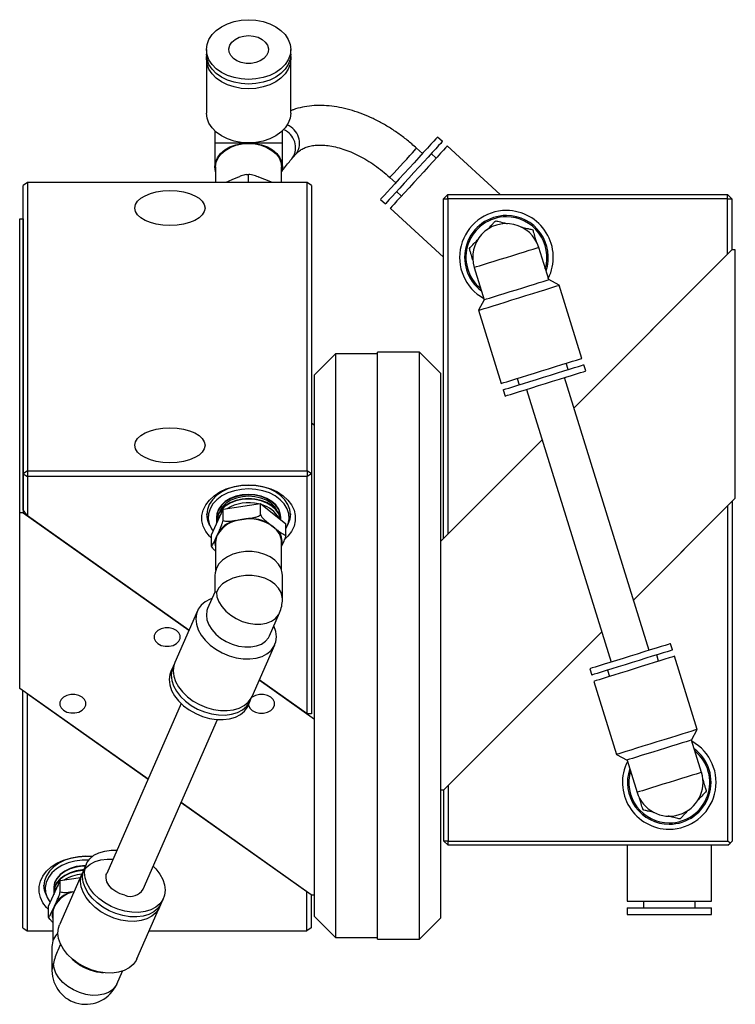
# Model space of a CAD drawing. Header units: inches. Extents: x 1.7 to 30.3, y 1.1 to 21.6.
# Tile 5 of 8: x 14.2 to 18.4, y 9.1 to 14.9. Entities that reach past the tile are written whole.
import ezdxf

# ---------------------------------------------------------------- set-up
doc = ezdxf.new("R2010")
doc.units = ezdxf.units.IN
doc.header["$MEASUREMENT"] = 0

msp = doc.modelspace()

# ---------------------------------------------------------------- linework, layer by layer
at = {"color": 7, "linetype": 'Continuous', "lineweight": 25}
for p, q in [((15.278, 14.7672), (15.278, 14.7393)), ((15.782, 14.7393), (15.782, 14.7672)), ((15.278, 14.7115), (15.278, 14.3886)), ((15.782, 14.3886), (15.782, 14.7115)), ((15.3284, 14.2817), (15.3284, 14.2103)), ((15.7316, 14.2103), (15.7316, 14.2817)), ((15.3284, 14.2103), (15.3284, 14.0677)), ((15.3284, 14.2103), (15.53, 14.2103)), ((15.53, 14.2103), (15.7316, 14.2103)), ((15.7316, 14.0677), (15.7316, 14.2103)), ((16.6864, 14.2191), (16.6574, 14.2456)), ((16.567, 14.1469), (16.532, 14.1789)), ((17.0317, 13.903), (16.7155, 14.1925)), ((15.7927, 14.1215), (15.8164, 14.1478)), ((16.649, 14.1199), (16.62, 14.1465)), ((15.3331, 14.0677), (15.3331, 13.974)), ((15.7268, 13.974), (15.7268, 14.0677)), ((15.4291, 13.9901), (15.3939, 13.9753)), ((15.4642, 14.005), (15.4291, 13.9901)), ((15.5358, 14.0215), (15.5171, 14.0208)), ((15.5266, 14.0206), (15.5266, 13.974)), ((15.6259, 13.9922), (15.5902, 14.0063)), ((15.6616, 13.9781), (15.6259, 13.9922)), ((15.6715, 13.974), (15.6616, 13.9781)), ((16.3725, 14.0047), (16.4075, 13.9727)), ((14.21, 13.974), (14.185, 13.9563)), ((14.185, 12.238), (14.185, 13.9563)), ((14.21, 13.974), (14.21, 12.2557)), ((15.88, 13.974), (14.21, 13.974)), ((15.88, 12.2557), (15.88, 13.974)), ((15.905, 13.9563), (15.88, 13.974)), ((15.905, 13.9563), (15.905, 12.238)), ((16.4126, 13.9199), (16.4417, 13.8934)), ((16.3172, 13.8739), (16.3462, 13.8473)), ((16.6933, 13.878), (16.7183, 13.903)), ((16.6933, 11.852), (16.6933, 13.878)), ((16.6933, 13.878), (16.7183, 13.878)), ((16.7183, 13.878), (16.7183, 13.903)), ((16.7183, 13.903), (18.3883, 13.903)), ((16.7183, 13.878), (16.7183, 11.877)), ((18.3883, 13.878), (16.7183, 13.878)), ((18.3883, 13.878), (18.3883, 13.903)), ((18.3883, 13.903), (18.4133, 13.878)), ((18.3883, 13.547), (18.3883, 13.878)), ((18.3883, 13.878), (18.4133, 13.878)), ((18.4133, 13.878), (18.4133, 13.572)), ((16.3752, 13.8207), (16.6933, 13.5297)), ((14.164, 12.0047), (14.164, 13.7583)), ((14.164, 13.7583), (14.184, 13.7583)), ((14.184, 13.7583), (14.184, 12.0047)), ((14.184, 13.7583), (14.185, 13.7576)), ((17.3206, 13.3951), (17.2608, 13.5878)), ((18.414, 13.5728), (17.4708, 12.6296)), ((18.434, 13.5728), (18.414, 13.5728)), ((18.434, 12.0923), (18.434, 13.5728)), ((17.4708, 12.6296), (18.3883, 13.547)), ((16.8757, 13.4683), (16.9356, 13.2756)), ((17.3836, 13.3619), (17.3206, 13.3951)), ((17.519, 12.9257), (17.3836, 13.3619)), ((16.9356, 13.2756), (16.9024, 13.2125)), ((16.9024, 13.2125), (17.0377, 12.7763)), ((16.049, 12.9525), (15.924, 12.8275)), ((16.299, 12.9525), (16.049, 12.9525)), ((16.049, 12.9525), (16.049, 9.4725)), ((16.549, 12.9625), (16.299, 12.9625)), ((16.299, 9.4625), (16.299, 12.9625)), ((16.674, 12.8375), (16.549, 12.9625)), ((16.549, 9.4625), (16.549, 12.9625)), ((17.4367, 12.8589), (17.425, 12.8965)), ((17.5424, 12.8505), (17.5307, 12.8881)), ((15.924, 9.5975), (15.924, 12.8275)), ((16.674, 12.8375), (16.674, 9.5875)), ((17.1317, 12.8055), (17.1434, 12.7679)), ((17.9193, 11.1845), (17.4145, 12.8108)), ((17.0494, 12.7387), (17.0611, 12.7011)), ((17.1889, 12.7408), (17.6937, 11.1145)), ((15.905, 12.5414), (15.924, 12.5279)), ((17.282, 12.4408), (16.674, 11.8328)), ((16.7183, 11.877), (17.282, 12.4408)), ((14.21, 12.2557), (14.185, 12.238)), ((14.185, 12.238), (14.21, 12.2203)), ((14.185, 12.0216), (14.185, 12.238)), ((14.21, 12.2557), (15.88, 12.2557)), ((14.21, 12.2557), (14.21, 12.2203)), ((15.88, 12.2203), (14.21, 12.2203)), ((14.21, 12.2203), (14.21, 11.9863)), ((15.88, 12.2557), (15.88, 12.2203)), ((15.905, 12.238), (15.88, 12.2557)), ((15.905, 12.238), (15.88, 12.2203)), ((15.88, 10.8054), (15.88, 12.2203)), ((15.905, 12.238), (15.905, 10.8054)), ((15.3781, 12.0262), (15.6005, 12.0594)), ((15.6005, 11.9922), (15.6005, 12.0594)), ((15.6005, 12.0594), (15.7524, 11.9398)), ((17.8262, 11.4845), (18.434, 12.0923)), ((18.39, 12.0483), (17.8262, 11.4845)), ((18.39, 10.0473), (18.39, 12.0483)), ((18.415, 12.0733), (18.415, 10.0473)), ((14.164, 10.9578), (14.164, 12.0047)), ((14.184, 12.0047), (14.164, 12.0047)), ((14.184, 12.0047), (15.1739, 11.3047)), ((14.21, 11.9863), (14.185, 12.0216)), ((15.1739, 11.3047), (14.21, 11.9863)), ((15.3076, 11.8735), (15.3781, 12.0262)), ((15.3781, 11.959), (15.3781, 12.0262)), ((15.2896, 11.9497), (15.2971, 11.9306)), ((15.3385, 11.9542), (15.3385, 11.9511)), ((15.4493, 11.9589), (15.4893, 11.9649)), ((15.4893, 11.9649), (15.5294, 11.9709)), ((15.6491, 11.9432), (15.6765, 11.9217)), ((15.6765, 11.9217), (15.7038, 11.9001)), ((15.7524, 11.8726), (15.7524, 11.9398)), ((15.7628, 11.9306), (15.7704, 11.9497)), ((15.3076, 11.8062), (15.3076, 11.8735)), ((15.3302, 11.8444), (15.3429, 11.8719)), ((15.3429, 11.8719), (15.3556, 11.8994)), ((15.3331, 11.8287), (15.3331, 11.6623)), ((15.7268, 11.6623), (15.7268, 11.8287)), ((15.7298, 11.813), (15.7268, 11.8065)), ((15.3284, 11.6316), (15.3284, 11.5313)), ((15.7316, 11.489), (15.7316, 11.6316)), ((15.3284, 11.5314), (15.2856, 11.4338)), ((15.2245, 11.42), (15.0891, 11.1116)), ((15.6547, 11.2718), (15.7146, 11.408)), ((16.694, 10.3523), (17.6374, 11.2957)), ((17.6374, 11.2957), (16.72, 10.3783)), ((15.5506, 10.9091), (15.686, 11.2175)), ((18.0588, 11.1866), (18.0472, 11.2242)), ((17.9765, 11.1198), (17.9648, 11.1574)), ((18.2059, 10.7128), (18.0705, 11.149)), ((15.0775, 11.085), (15.0658, 11.0584)), ((17.5659, 11.0748), (17.5775, 11.0372)), ((17.6715, 11.0664), (17.6832, 11.0288)), ((15.5939, 11.0077), (15.924, 10.7743)), ((15.88, 10.8054), (15.5939, 11.0077)), ((17.5892, 10.9996), (17.7246, 10.5634)), ((14.93, 10.4161), (14.164, 10.9578)), ((14.1833, 9.5293), (14.1833, 10.9442)), ((14.2083, 10.9265), (14.93, 10.4161)), ((14.2083, 10.9265), (14.2083, 9.5116)), ((15.128, 10.867), (14.6836, 9.8546)), ((15.5272, 10.8559), (15.5389, 10.8825)), ((15.5508, 10.9052), (15.5475, 10.9027)), ((15.905, 10.8054), (15.88, 10.8054)), ((14.8999, 9.7597), (15.3443, 10.7721)), ((18.1727, 10.6497), (18.2059, 10.7128)), ((18.2325, 10.457), (18.1727, 10.6497)), ((17.7246, 10.5634), (17.7877, 10.5302)), ((17.7877, 10.5302), (17.8475, 10.3375)), ((16.674, 10.3523), (16.694, 10.3523)), ((16.695, 10.0473), (16.695, 10.3533)), ((16.72, 10.3783), (16.72, 10.0473)), ((15.904, 9.7274), (15.1269, 10.2769)), ((15.1269, 10.2769), (15.8783, 9.7456)), ((16.72, 10.0223), (16.695, 10.0473)), ((16.72, 10.0473), (16.695, 10.0473)), ((16.72, 10.0473), (18.39, 10.0473)), ((16.72, 10.0223), (16.72, 10.0473)), ((18.4025, 10.0348), (18.39, 10.0473)), ((18.4025, 10.0348), (18.415, 10.0473)), ((18.39, 10.0223), (16.72, 10.0223)), ((17.788, 10.0223), (17.788, 9.6884)), ((18.292, 9.6884), (18.292, 10.0223)), ((18.39, 10.0223), (18.4025, 10.0348)), ((14.561, 9.9084), (14.5493, 9.8818)), ((14.3358, 9.6597), (14.4064, 9.8125)), ((14.5377, 9.8553), (14.4023, 9.5468)), ((14.4064, 9.8125), (14.5268, 9.8304)), ((14.4064, 9.7452), (14.4064, 9.8125)), ((14.4776, 9.7451), (14.4901, 9.747)), ((14.3179, 9.7359), (14.3254, 9.7168)), ((14.3668, 9.7404), (14.3668, 9.7374)), ((15.0108, 9.6793), (15.0224, 9.7059)), ((15.8783, 9.5116), (15.8783, 9.7456)), ((15.9033, 9.728), (15.9033, 9.5293)), ((15.904, 9.7274), (15.924, 9.7274)), ((17.788, 9.6884), (18.292, 9.6884)), ((17.8864, 9.6884), (17.8864, 9.649)), ((18.1935, 9.649), (18.1935, 9.6884)), ((14.3358, 9.5924), (14.3358, 9.6597)), ((14.3584, 9.6306), (14.3711, 9.6581)), ((14.3711, 9.6581), (14.3838, 9.6856)), ((14.8637, 9.3443), (14.9991, 9.6527)), ((17.788, 9.649), (17.788, 9.6097)), ((17.788, 9.649), (18.292, 9.649)), ((18.292, 9.6097), (18.292, 9.649)), ((14.3614, 9.6149), (14.3614, 9.4485)), ((15.924, 9.5975), (16.049, 9.4725)), ((16.549, 9.4625), (16.674, 9.5875)), ((17.788, 9.6097), (18.292, 9.6097)), ((14.1833, 9.5293), (14.2083, 9.5116)), ((15.9033, 9.5293), (15.8783, 9.5116)), ((14.2083, 9.5116), (14.3614, 9.5116)), ((14.9372, 9.5116), (15.8783, 9.5116)), ((16.049, 9.4725), (16.299, 9.4725)), ((16.299, 9.4625), (16.549, 9.4625)), ((14.3567, 9.4178), (14.3567, 9.2753)), ((14.4074, 9.4331), (14.3907, 9.395)), ((14.4776, 9.3436), (14.4938, 9.33)), ((14.6422, 9.2648), (14.6631, 9.2622)), ((14.7428, 9.1943), (14.7765, 9.2711))]:
    msp.add_line(p, q, dxfattribs=at)
at = {"color": 7, "linetype": 'Continuous', "lineweight": 25, "flags": 128}
for points in [[(15.53, 14.9453), (15.5737, 14.9426), (15.6162, 14.9346), (15.656, 14.9215), (15.6919, 14.9037), (15.723, 14.8817), (15.7482, 14.8563), (15.7668, 14.8281), (15.7781, 14.7981), (15.782, 14.7672), (15.7781, 14.7362), (15.7668, 14.7062), (15.7482, 14.6781), (15.723, 14.6527), (15.6919, 14.6307), (15.656, 14.6129), (15.6162, 14.5998), (15.5737, 14.5917), (15.53, 14.589), (15.4862, 14.5917), (15.4438, 14.5998), (15.404, 14.6129), (15.368, 14.6307), (15.337, 14.6527), (15.3118, 14.6781), (15.2932, 14.7062), (15.2818, 14.7362), (15.278, 14.7672), (15.2818, 14.7981), (15.2932, 14.8281), (15.3118, 14.8563), (15.337, 14.8817), (15.368, 14.9037), (15.404, 14.9215), (15.4438, 14.9346), (15.4862, 14.9426), (15.53, 14.9453)], [(15.53, 14.8507), (15.5594, 14.8481), (15.5869, 14.8404), (15.6108, 14.8281), (15.6297, 14.8119), (15.6423, 14.793), (15.6479, 14.7724), (15.646, 14.7515), (15.6369, 14.7316), (15.621, 14.7139), (15.5994, 14.6996), (15.5735, 14.6895), (15.5448, 14.6843), (15.5152, 14.6843), (15.4865, 14.6895), (15.4606, 14.6996), (15.439, 14.7139), (15.4231, 14.7316), (15.414, 14.7515), (15.4121, 14.7724), (15.4177, 14.793), (15.4303, 14.8119), (15.4491, 14.8281), (15.4731, 14.8404), (15.5006, 14.8481), (15.53, 14.8507)], [(15.782, 14.7393), (15.7781, 14.7084), (15.7668, 14.6784), (15.7482, 14.6503), (15.723, 14.6248), (15.6919, 14.6029), (15.656, 14.585), (15.6162, 14.5719), (15.5737, 14.5639), (15.53, 14.5612), (15.4862, 14.5639), (15.4438, 14.5719), (15.404, 14.585), (15.368, 14.6029), (15.337, 14.6248), (15.3118, 14.6503), (15.2932, 14.6784), (15.2818, 14.7084), (15.278, 14.7393)], [(15.7812, 14.7254), (15.782, 14.7115), (15.7781, 14.6806), (15.7668, 14.6506), (15.7482, 14.6224), (15.723, 14.597), (15.6919, 14.575), (15.656, 14.5572), (15.6162, 14.5441), (15.5737, 14.536), (15.53, 14.5333), (15.4862, 14.536), (15.4438, 14.5441), (15.404, 14.5572), (15.368, 14.575), (15.337, 14.597), (15.3118, 14.6224), (15.2932, 14.6506), (15.2818, 14.6806), (15.278, 14.7115), (15.2788, 14.7254)], [(15.782, 14.3886), (15.7781, 14.3576), (15.7668, 14.3276), (15.7482, 14.2995), (15.723, 14.274), (15.6919, 14.2521), (15.656, 14.2343), (15.6162, 14.2211), (15.5737, 14.2131), (15.53, 14.2104), (15.4862, 14.2131), (15.4438, 14.2211), (15.404, 14.2343), (15.368, 14.2521), (15.337, 14.274), (15.3118, 14.2995), (15.2932, 14.3276), (15.2818, 14.3576), (15.278, 14.3886)], [(15.3331, 14.0371), (15.3323, 14.0399), (15.3284, 14.0677), (15.3323, 14.0955), (15.3438, 14.1223), (15.3624, 14.1469), (15.3874, 14.1685), (15.418, 14.1862), (15.4528, 14.1994), (15.4907, 14.2075), (15.53, 14.2103)], [(15.53, 14.2103), (15.5693, 14.2075), (15.6071, 14.1994), (15.642, 14.1862), (15.6725, 14.1685), (15.6976, 14.1469), (15.7162, 14.1223), (15.7277, 14.0955), (15.7316, 14.0677), (15.7277, 14.0399), (15.7268, 14.0371)], [(16.6574, 14.2456), (16.6548, 14.2428), (16.6471, 14.2344), (16.6346, 14.2207), (16.6176, 14.2022), (16.5966, 14.1793), (16.5723, 14.1527), (16.5455, 14.1234), (16.5168, 14.0921), (16.4873, 14.0598), (16.4577, 14.0275), (16.4291, 13.9962), (16.4022, 13.9668), (16.3779, 13.9403), (16.357, 13.9174), (16.3399, 13.8988), (16.3274, 13.8851), (16.3197, 13.8767), (16.3172, 13.8739), (16.3172, 13.8739)], [(16.6864, 14.2191), (16.6838, 14.2162), (16.6762, 14.2079), (16.6636, 14.1942), (16.6466, 14.1756), (16.6257, 14.1527), (16.6014, 14.1261), (16.5745, 14.0968), (16.5459, 14.0655), (16.5163, 14.0332), (16.4868, 14.0009), (16.4581, 13.9696), (16.4313, 13.9403), (16.407, 13.9137), (16.386, 13.8908), (16.369, 13.8722), (16.3565, 13.8585), (16.3488, 13.8502), (16.3462, 13.8473), (16.3462, 13.8473)], [(15.3331, 14.0677), (15.3369, 14.0949), (15.3481, 14.121), (15.3663, 14.1451), (15.3908, 14.1662), (15.4206, 14.1835), (15.4547, 14.1963), (15.4916, 14.2042), (15.53, 14.2069)], [(15.53, 14.2069), (15.5684, 14.2042), (15.6053, 14.1963), (15.6393, 14.1835), (15.6692, 14.1662), (15.6937, 14.1451), (15.7119, 14.121), (15.7231, 14.0949), (15.7268, 14.0677)], [(16.3725, 14.0047), (16.3728, 14.0049), (16.3767, 14.0093), (16.3855, 14.0188), (16.3984, 14.033), (16.4147, 14.0508), (16.4334, 14.0712), (16.4533, 14.0929), (16.4731, 14.1145), (16.4916, 14.1347), (16.5076, 14.1523), (16.5201, 14.166), (16.5284, 14.175), (16.5319, 14.1788), (16.532, 14.1789)], [(16.7155, 14.1925), (16.7129, 14.1897), (16.7052, 14.1813), (16.6927, 14.1676), (16.6757, 14.149), (16.6547, 14.1261), (16.6304, 14.0996), (16.6035, 14.0702), (16.5749, 14.0389), (16.5454, 14.0066), (16.5158, 13.9743), (16.4872, 13.943), (16.4603, 13.9137), (16.436, 13.8871), (16.415, 13.8642), (16.398, 13.8457), (16.3855, 13.832), (16.3778, 13.8236), (16.3752, 13.8207), (16.3752, 13.8207)], [(16.8757, 13.4683), (16.8794, 13.4694), (16.8904, 13.4728), (16.9082, 13.4783), (16.9321, 13.4858), (16.9613, 13.4948), (16.9946, 13.5052), (17.0307, 13.5164), (17.0683, 13.528), (17.1058, 13.5397), (17.1419, 13.5509), (17.1752, 13.5612), (17.2044, 13.5703), (17.2283, 13.5777), (17.2461, 13.5832), (17.2571, 13.5866), (17.2608, 13.5878)], [(17.1281, 13.3353), (17.1656, 13.347), (17.2017, 13.3582), (17.235, 13.3685), (17.2642, 13.3776), (17.2881, 13.385), (17.3059, 13.3905), (17.3169, 13.3939), (17.3206, 13.3951)], [(16.9356, 13.2756), (16.9393, 13.2767), (16.9502, 13.2801), (16.968, 13.2856), (16.9919, 13.2931), (17.0211, 13.3021), (17.0544, 13.3125), (17.0905, 13.3237), (17.1281, 13.3353)], [(17.143, 13.2872), (17.1848, 13.3002), (17.2253, 13.3127), (17.2633, 13.3245), (17.2977, 13.3352), (17.3273, 13.3444), (17.3514, 13.3519), (17.3691, 13.3574), (17.38, 13.3607), (17.3836, 13.3619)], [(16.9024, 13.2125), (16.906, 13.2136), (16.9169, 13.217), (16.9346, 13.2225), (16.9587, 13.23), (16.9883, 13.2392), (17.0227, 13.2498), (17.0607, 13.2616), (17.1012, 13.2742), (17.143, 13.2872)], [(17.2784, 12.851), (17.3202, 12.864), (17.3607, 12.8766), (17.3987, 12.8884), (17.4331, 12.899), (17.4627, 12.9082), (17.4868, 12.9157), (17.5045, 12.9212), (17.5154, 12.9246), (17.519, 12.9257)], [(17.2901, 12.8134), (17.3318, 12.8264), (17.3724, 12.839), (17.4104, 12.8508), (17.4447, 12.8614), (17.4744, 12.8706), (17.4985, 12.8781), (17.5162, 12.8836), (17.527, 12.887), (17.5307, 12.8881)], [(17.0377, 12.7763), (17.0414, 12.7775), (17.0523, 12.7808), (17.07, 12.7863), (17.094, 12.7938), (17.1237, 12.803), (17.1581, 12.8137), (17.1961, 12.8255), (17.2366, 12.8381), (17.2784, 12.851)], [(17.0494, 12.7387), (17.0531, 12.7399), (17.0639, 12.7432), (17.0817, 12.7487), (17.1057, 12.7562), (17.1354, 12.7654), (17.1697, 12.7761), (17.2077, 12.7879), (17.2483, 12.8005), (17.2901, 12.8134)], [(17.3017, 12.7758), (17.3435, 12.7888), (17.384, 12.8014), (17.422, 12.8132), (17.4564, 12.8238), (17.4861, 12.833), (17.5101, 12.8405), (17.5279, 12.846), (17.5387, 12.8494), (17.5424, 12.8505)], [(17.0611, 12.7011), (17.0647, 12.7023), (17.0756, 12.7056), (17.0933, 12.7111), (17.1174, 12.7186), (17.147, 12.7278), (17.1814, 12.7385), (17.2194, 12.7503), (17.2599, 12.7629), (17.3017, 12.7758)], [(15.3076, 11.8531), (15.296, 11.8647), (15.274, 11.8935), (15.259, 11.9243), (15.2514, 11.9565), (15.2514, 11.9892), (15.259, 12.0214), (15.274, 12.0522), (15.296, 12.0809), (15.3243, 12.1067), (15.3583, 12.1288), (15.397, 12.1467), (15.4392, 12.1598), (15.484, 12.1678), (15.53, 12.1705)], [(15.53, 12.1705), (15.4867, 12.1678), (15.4447, 12.1598), (15.4052, 12.1468), (15.3696, 12.1292), (15.3389, 12.1075), (15.3139, 12.0823), (15.2955, 12.0544), (15.2843, 12.0247), (15.2805, 11.9941), (15.2843, 11.9634), (15.2955, 11.9337), (15.297, 11.931)], [(15.53, 12.1705), (15.576, 12.1678), (15.6207, 12.1598), (15.663, 12.1467), (15.7017, 12.1288), (15.7356, 12.1067), (15.764, 12.0809), (15.7859, 12.0522), (15.8009, 12.0214), (15.8085, 11.9892), (15.8085, 11.9565), (15.8009, 11.9243), (15.7859, 11.8935), (15.764, 11.8647), (15.7437, 11.8454)], [(15.763, 11.931), (15.7644, 11.9337), (15.7757, 11.9634), (15.7795, 11.9941), (15.7757, 12.0247), (15.7644, 12.0544), (15.7461, 12.0823), (15.7211, 12.1075), (15.6904, 12.1292), (15.6547, 12.1468), (15.6153, 12.1598), (15.5733, 12.1678), (15.53, 12.1705)], [(15.53, 12.1473), (15.4868, 12.1445), (15.4451, 12.1364), (15.406, 12.1231), (15.371, 12.1051), (15.341, 12.0829), (15.3172, 12.0574), (15.3001, 12.0292), (15.2905, 11.9993), (15.2885, 11.9687), (15.2944, 11.9384), (15.3077, 11.9092), (15.3175, 11.8949)], [(15.7215, 11.9794), (15.7192, 12.0003), (15.7093, 12.0268), (15.6922, 12.0514), (15.6684, 12.073), (15.6389, 12.0908), (15.605, 12.104), (15.568, 12.1121), (15.5294, 12.1148), (15.4909, 12.112), (15.4539, 12.1037), (15.4201, 12.0903), (15.3908, 12.0724), (15.3672, 12.0507), (15.3502, 12.026), (15.3406, 11.9995), (15.3385, 11.9794)], [(15.7208, 11.9647), (15.7212, 11.9699), (15.7192, 11.9973), (15.7093, 12.0238), (15.6922, 12.0484), (15.6684, 12.07), (15.6389, 12.0877), (15.605, 12.101), (15.568, 12.1091), (15.5294, 12.1118), (15.4909, 12.1089), (15.4539, 12.1006), (15.4201, 12.0873), (15.3908, 12.0694), (15.3672, 12.0476), (15.3502, 12.023), (15.3406, 11.9965), (15.3388, 11.9691), (15.3391, 11.9653)], [(15.7208, 11.9647), (15.7213, 11.9699), (15.7192, 11.9973), (15.7093, 12.0238), (15.6922, 12.0484), (15.6684, 12.07), (15.6389, 12.0877), (15.605, 12.101), (15.568, 12.1091), (15.5294, 12.1118), (15.4909, 12.1089), (15.4539, 12.1006), (15.4201, 12.0873), (15.3908, 12.0694), (15.3672, 12.0476), (15.3502, 12.023), (15.3406, 11.9965), (15.3388, 11.9691), (15.3391, 11.9653)], [(15.7024, 12.0131), (15.7012, 12.0157), (15.6859, 12.04), (15.6638, 12.0616), (15.6358, 12.0794), (15.6032, 12.0927), (15.5674, 12.1009), (15.53, 12.1037), (15.4926, 12.1009), (15.4568, 12.0927), (15.4242, 12.0794), (15.3962, 12.0616), (15.3741, 12.04), (15.3587, 12.0157), (15.3576, 12.0131)], [(15.7524, 11.9095), (15.7656, 11.9384), (15.7714, 11.9687), (15.7695, 11.9993), (15.7598, 12.0292), (15.7428, 12.0574), (15.7189, 12.0829), (15.689, 12.1051), (15.6539, 12.1231), (15.6149, 12.1364), (15.5731, 12.1445), (15.53, 12.1473)], [(15.7208, 11.9653), (15.7192, 11.9751), (15.7094, 12.0016), (15.6922, 12.0261), (15.6684, 12.0477), (15.6389, 12.0655), (15.605, 12.0788), (15.568, 12.0869), (15.5294, 12.0896), (15.4909, 12.0867), (15.4539, 12.0784), (15.4201, 12.0651), (15.3908, 12.0471), (15.3672, 12.0254), (15.3502, 12.0008), (15.3406, 11.9742), (15.3385, 11.9542)], [(15.7205, 11.965), (15.7192, 11.972), (15.7093, 11.9985), (15.6922, 12.0231), (15.6684, 12.0447), (15.6389, 12.0625), (15.605, 12.0757), (15.568, 12.0838), (15.5294, 12.0865), (15.4909, 12.0837), (15.4539, 12.0754), (15.4201, 12.062), (15.3908, 12.0441), (15.3672, 12.0224), (15.3502, 11.9978), (15.3406, 11.9712), (15.3388, 11.9439), (15.3391, 11.9401)], [(15.7205, 11.965), (15.7192, 11.972), (15.7094, 11.9985), (15.6922, 12.0231), (15.6684, 12.0447), (15.6389, 12.0625), (15.605, 12.0757), (15.568, 12.0838), (15.5294, 12.0865), (15.4909, 12.0837), (15.4539, 12.0754), (15.4201, 12.062), (15.3908, 12.0441), (15.3672, 12.0224), (15.3502, 11.9978), (15.3406, 11.9712), (15.3388, 11.9439), (15.339, 11.9414)], [(15.2891, 11.9509), (15.2838, 11.9676), (15.28, 11.9983)], [(15.78, 11.9983), (15.7762, 11.9676), (15.7708, 11.9509)], [(15.7316, 11.6316), (15.7307, 11.6446), (15.7233, 11.6721), (15.7084, 11.698), (15.6866, 11.7213), (15.6589, 11.7412), (15.6261, 11.7569), (15.5897, 11.7677), (15.551, 11.7733), (15.5115, 11.7735), (15.4727, 11.7682), (15.4361, 11.7577), (15.4031, 11.7423), (15.375, 11.7227), (15.3528, 11.6996), (15.3375, 11.6738), (15.3295, 11.6465), (15.3284, 11.6316)], [(15.7316, 11.489), (15.7307, 11.5021), (15.7233, 11.5295), (15.7084, 11.5554), (15.6866, 11.5788), (15.6589, 11.5986), (15.6261, 11.6143), (15.5897, 11.6252), (15.551, 11.6308), (15.5115, 11.631), (15.4727, 11.6257), (15.4361, 11.6152), (15.4031, 11.5998), (15.375, 11.5802), (15.3528, 11.557), (15.3375, 11.5313)], [(15.3375, 11.5313), (15.3412, 11.5027), (15.3521, 11.4735), (15.3699, 11.445), (15.3939, 11.4181), (15.423, 11.394), (15.4563, 11.3735), (15.4924, 11.3575), (15.53, 11.3465), (15.5675, 11.341), (15.6037, 11.3412), (15.6369, 11.3471), (15.6661, 11.3584), (15.6901, 11.3747), (15.7078, 11.3955), (15.7146, 11.408)], [(15.3117, 11.4933), (15.3006, 11.4892), (15.2709, 11.4737), (15.2468, 11.4536), (15.2291, 11.4293), (15.2182, 11.4017), (15.2146, 11.3716), (15.2182, 11.3398), (15.2291, 11.3074), (15.2468, 11.2754), (15.2709, 11.2447), (15.3006, 11.2162), (15.3349, 11.1909), (15.3729, 11.1694), (15.4134, 11.1525), (15.4552, 11.1406)], [(15.2856, 11.4338), (15.2814, 11.422), (15.2777, 11.395), (15.2814, 11.3664), (15.2923, 11.3373), (15.3101, 11.3087), (15.334, 11.2819), (15.3632, 11.2577), (15.3965, 11.2373), (15.4326, 11.2212), (15.4702, 11.2103)], [(14.988, 11.3032), (14.9735, 11.2891), (14.9659, 11.2725), (14.9659, 11.2551), (14.9735, 11.2385), (14.988, 11.2244), (15.0079, 11.2142), (15.0313, 11.2088), (15.056, 11.2088), (15.0794, 11.2142), (15.0993, 11.2244), (15.1138, 11.2385), (15.1214, 11.2551), (15.1214, 11.2725), (15.1138, 11.2891), (15.0993, 11.3032), (15.0794, 11.3134), (15.056, 11.3188), (15.0313, 11.3188), (15.0079, 11.3134), (14.988, 11.3032)], [(15.4552, 11.1406), (15.497, 11.1341), (15.5375, 11.1333), (15.5756, 11.138), (15.6099, 11.1483), (15.6396, 11.1638), (15.6636, 11.1839), (15.6814, 11.2082), (15.6922, 11.2358), (15.6959, 11.2659), (15.6922, 11.2977), (15.6814, 11.3301), (15.6808, 11.3312)], [(15.4702, 11.2103), (15.5077, 11.2047), (15.5438, 11.2049), (15.5771, 11.2108), (15.6063, 11.2221), (15.6302, 11.2385), (15.648, 11.2592), (15.6547, 11.2718)], [(18.0472, 11.2242), (18.0435, 11.223), (18.0326, 11.2197), (18.0149, 11.2142), (17.9909, 11.2067), (17.9612, 11.1975), (17.9268, 11.1868), (17.8888, 11.175), (17.8483, 11.1624), (17.8065, 11.1495)], [(18.0588, 11.1866), (18.0552, 11.1854), (18.0443, 11.1821), (18.0266, 11.1766), (18.0025, 11.1691), (17.9729, 11.1599), (17.9385, 11.1492), (17.9005, 11.1374), (17.86, 11.1248), (17.8182, 11.1119)], [(15.0841, 11.0979), (15.0821, 11.0943), (15.0712, 11.0667), (15.0675, 11.0366), (15.0712, 11.0048), (15.0821, 10.9724), (15.0998, 10.9404), (15.1238, 10.9097), (15.1535, 10.8812), (15.1879, 10.8559), (15.2259, 10.8344), (15.2664, 10.8175), (15.3082, 10.8056)], [(15.0891, 11.1116), (15.0829, 11.0933), (15.0792, 11.0632), (15.0829, 11.0314), (15.0937, 10.999), (15.1115, 10.967), (15.1355, 10.9363), (15.1652, 10.9078), (15.1995, 10.8824), (15.2376, 10.861), (15.2781, 10.844), (15.3199, 10.8322)], [(17.8065, 11.1495), (17.7647, 11.1365), (17.7242, 11.1239), (17.6862, 11.1121), (17.6518, 11.1015), (17.6222, 11.0923), (17.5981, 11.0848), (17.5804, 11.0793), (17.5695, 11.0759), (17.5659, 11.0748)], [(17.8182, 11.1119), (17.7764, 11.0989), (17.7359, 11.0863), (17.6979, 11.0745), (17.6635, 11.0639), (17.6338, 11.0546), (17.6098, 11.0472), (17.5921, 11.0417), (17.5812, 11.0383), (17.5775, 11.0372)], [(18.0705, 11.149), (18.0668, 11.1478), (18.056, 11.1445), (18.0383, 11.139), (18.0142, 11.1315), (17.9845, 11.1223), (17.9502, 11.1116), (17.9122, 11.0998), (17.8716, 11.0872), (17.8299, 11.0743)], [(15.0658, 11.0584), (15.0595, 11.0401), (15.0559, 11.01), (15.0595, 10.9782), (15.0704, 10.9459), (15.0881, 10.9138), (15.1122, 10.8831), (15.1418, 10.8546), (15.1762, 10.8293), (15.2142, 10.8078), (15.2547, 10.7909), (15.2965, 10.779)], [(17.8299, 11.0743), (17.7881, 11.0613), (17.7476, 11.0487), (17.7095, 11.0369), (17.6752, 11.0263), (17.6455, 11.017), (17.6215, 11.0096), (17.6037, 11.0041), (17.5929, 11.0007), (17.5892, 10.9996)], [(14.4258, 10.9057), (14.4113, 10.8916), (14.4037, 10.875), (14.4037, 10.8576), (14.4113, 10.841), (14.4258, 10.8269), (14.4457, 10.8167), (14.4692, 10.8113), (14.4938, 10.8113), (14.5172, 10.8167), (14.5372, 10.8269), (14.5517, 10.841), (14.5593, 10.8576), (14.5593, 10.875), (14.5517, 10.8916), (14.5372, 10.9057), (14.5172, 10.9159), (14.4938, 10.9213), (14.4692, 10.9213), (14.4457, 10.9159), (14.4258, 10.9057)], [(15.3082, 10.8056), (15.35, 10.7991), (15.3905, 10.7983), (15.4285, 10.803), (15.4629, 10.8133), (15.4925, 10.8288), (15.5166, 10.8489), (15.5343, 10.8732), (15.5439, 10.8961)], [(15.3199, 10.8322), (15.3616, 10.8257), (15.4022, 10.8249), (15.4402, 10.8296), (15.4745, 10.8399), (15.5042, 10.8554), (15.5283, 10.8755), (15.546, 10.8998), (15.5506, 10.9091)], [(15.5284, 10.8586), (15.5287, 10.8571), (15.5363, 10.8405), (15.5508, 10.8264), (15.5708, 10.8162), (15.5942, 10.8108), (15.6188, 10.8108), (15.6423, 10.8162), (15.6622, 10.8264), (15.6767, 10.8405), (15.6843, 10.8571), (15.6843, 10.8745), (15.6767, 10.8911), (15.6622, 10.9052), (15.6423, 10.9154), (15.6188, 10.9208), (15.5942, 10.9208), (15.5708, 10.9154), (15.5508, 10.9052), (15.5508, 10.9052)], [(15.2965, 10.779), (15.3383, 10.7725), (15.3788, 10.7717), (15.4168, 10.7765), (15.4512, 10.7867), (15.4809, 10.8022), (15.5049, 10.8223), (15.5226, 10.8466), (15.5272, 10.8559)], [(18.2059, 10.7128), (18.2022, 10.7117), (18.1914, 10.7083), (18.1736, 10.7028), (18.1496, 10.6953), (18.1199, 10.6861), (18.0856, 10.6754), (18.0475, 10.6636), (18.007, 10.6511), (17.9652, 10.6381)], [(17.9652, 10.6381), (17.9234, 10.6251), (17.8829, 10.6126), (17.8449, 10.6008), (17.8106, 10.5901), (17.7809, 10.5809), (17.7568, 10.5734), (17.7391, 10.5679), (17.7282, 10.5645), (17.7246, 10.5634)], [(18.1727, 10.6497), (18.169, 10.6486), (18.158, 10.6452), (18.1402, 10.6397), (18.1163, 10.6322), (18.0871, 10.6232), (18.0538, 10.6128), (18.0177, 10.6016), (17.9802, 10.59)], [(17.9802, 10.59), (17.9426, 10.5783), (17.9065, 10.5671), (17.8732, 10.5568), (17.844, 10.5477), (17.8201, 10.5403), (17.8023, 10.5348), (17.7914, 10.5314), (17.7877, 10.5302)], [(18.2325, 10.457), (18.2288, 10.4559), (18.2178, 10.4525), (18.2001, 10.447), (18.1761, 10.4395), (18.1469, 10.4305), (18.1137, 10.4201), (18.0775, 10.4089), (18.04, 10.3973), (18.0024, 10.3856), (17.9663, 10.3744), (17.933, 10.3641), (17.9039, 10.355), (17.8799, 10.3476), (17.8621, 10.3421), (17.8512, 10.3387), (17.8475, 10.3375)], [(14.7917, 9.629), (14.7499, 9.6409), (14.7094, 9.6578), (14.6714, 9.6793), (14.637, 9.7046), (14.6074, 9.7331), (14.5833, 9.7638), (14.5656, 9.7959), (14.5547, 9.8282), (14.5511, 9.86), (14.5547, 9.8901), (14.5656, 9.9177), (14.5833, 9.942), (14.6074, 9.9621), (14.637, 9.9776), (14.6714, 9.9879), (14.7094, 9.9926), (14.744, 9.9923)], [(14.3358, 9.6394), (14.3243, 9.651), (14.3023, 9.6797), (14.2873, 9.7106), (14.2797, 9.7427), (14.2797, 9.7754), (14.2873, 9.8076), (14.3023, 9.8385), (14.3243, 9.8672), (14.3526, 9.8929), (14.3866, 9.915), (14.4252, 9.9329), (14.4675, 9.946), (14.5123, 9.954), (14.5583, 9.9567), (14.5972, 9.9548)], [(14.597, 9.9546), (14.5583, 9.9567), (14.5149, 9.954), (14.4729, 9.9461), (14.4335, 9.9331), (14.3979, 9.9154), (14.3671, 9.8937), (14.3422, 9.8685), (14.3238, 9.8406), (14.3125, 9.8109), (14.3088, 9.7803), (14.3125, 9.7496), (14.3238, 9.7199), (14.3252, 9.7172)], [(14.5757, 9.9331), (14.5366, 9.9328), (14.494, 9.9273), (14.4534, 9.9166), (14.4162, 9.9009), (14.3836, 9.8807), (14.3565, 9.8568), (14.336, 9.8298), (14.3226, 9.8006), (14.3168, 9.7703), (14.3187, 9.7397), (14.3284, 9.7098), (14.3454, 9.6816), (14.3458, 9.6812)], [(14.7684, 9.5758), (14.7266, 9.5877), (14.6861, 9.6046), (14.6481, 9.6261), (14.6137, 9.6514), (14.584, 9.6799), (14.56, 9.7106), (14.5423, 9.7427), (14.5314, 9.7751), (14.5277, 9.8068), (14.5314, 9.8369), (14.5423, 9.8646), (14.56, 9.8888), (14.584, 9.909), (14.6137, 9.9244), (14.6481, 9.9347), (14.6861, 9.9395), (14.7193, 9.9392)], [(14.5578, 9.901), (14.5383, 9.9003), (14.5004, 9.8947), (14.4648, 9.8838), (14.4331, 9.8681), (14.4065, 9.8482), (14.3861, 9.8249), (14.3727, 9.7992), (14.367, 9.7721), (14.3668, 9.7657)], [(14.5492, 9.8756), (14.5383, 9.875), (14.5004, 9.8695), (14.4648, 9.8586), (14.4331, 9.8428), (14.4065, 9.8229), (14.3861, 9.7996), (14.3727, 9.7739), (14.367, 9.7468), (14.3668, 9.7404)], [(14.5564, 9.898), (14.5383, 9.8973), (14.5004, 9.8917), (14.4648, 9.8808), (14.4331, 9.8651), (14.4065, 9.8452), (14.3861, 9.8219), (14.3727, 9.7961), (14.367, 9.769), (14.3674, 9.7516)], [(14.5564, 9.898), (14.5383, 9.8973), (14.5004, 9.8917), (14.4648, 9.8808), (14.4331, 9.8651), (14.4065, 9.8452), (14.3861, 9.8219), (14.3727, 9.7961), (14.367, 9.769), (14.3674, 9.7515)], [(14.5457, 9.8725), (14.5383, 9.872), (14.5004, 9.8664), (14.4648, 9.8555), (14.4331, 9.8398), (14.4065, 9.8199), (14.3861, 9.7966), (14.3727, 9.7709), (14.367, 9.7438), (14.3674, 9.7263)], [(14.5471, 9.8725), (14.5383, 9.872), (14.5004, 9.8664), (14.4648, 9.8555), (14.4331, 9.8398), (14.4065, 9.8199), (14.3861, 9.7966), (14.3727, 9.7709), (14.367, 9.7438), (14.3673, 9.7277)], [(14.7801, 9.6024), (14.7383, 9.6143), (14.6977, 9.6312), (14.6597, 9.6527), (14.6254, 9.678), (14.5957, 9.7065), (14.5717, 9.7372), (14.5539, 9.7693), (14.5431, 9.8016), (14.5394, 9.8334), (14.5431, 9.8635), (14.5493, 9.8818)], [(14.9603, 9.8973), (14.9761, 9.8812), (15.0001, 9.8505), (15.0179, 9.8185), (15.0287, 9.7861), (15.0324, 9.7543), (15.0287, 9.7242), (15.0179, 9.6966), (15.0001, 9.6723), (14.9761, 9.6522), (14.9464, 9.6367), (14.912, 9.6265), (14.874, 9.6217), (14.8335, 9.6225), (14.7917, 9.629)], [(14.7917, 9.7236), (14.7637, 9.7324), (14.7374, 9.7459), (14.7145, 9.7632), (14.6965, 9.7833), (14.6844, 9.8049), (14.6791, 9.8266), (14.6809, 9.8471), (14.6836, 9.8546)], [(14.3174, 9.7372), (14.3121, 9.7538), (14.3083, 9.7845)], [(15.0041, 9.6664), (14.9945, 9.6434), (14.9768, 9.6192), (14.9527, 9.599), (14.9231, 9.5835), (14.8887, 9.5733), (14.8507, 9.5685), (14.8102, 9.5694), (14.7684, 9.5758)], [(15.0108, 9.6793), (15.0062, 9.67), (14.9885, 9.6457), (14.9644, 9.6256), (14.9347, 9.6101), (14.9004, 9.5999), (14.8624, 9.5951), (14.8218, 9.5959), (14.7801, 9.6024)], [(14.633, 9.2674), (14.5912, 9.2793), (14.5507, 9.2962), (14.5127, 9.3177), (14.4783, 9.343), (14.4487, 9.3715), (14.4246, 9.4022), (14.4069, 9.4343), (14.396, 9.4666), (14.3924, 9.4984), (14.396, 9.5285), (14.4023, 9.5468)], [(14.8637, 9.3443), (14.8591, 9.335), (14.8414, 9.3107), (14.8173, 9.2906), (14.7877, 9.2751), (14.7533, 9.2649), (14.7153, 9.2601), (14.6748, 9.2609), (14.633, 9.2674)], [(14.3657, 9.3175), (14.3578, 9.2902), (14.3567, 9.2753)], [(14.7428, 9.1943), (14.7361, 9.1817), (14.7183, 9.161), (14.6944, 9.1446), (14.6652, 9.1333), (14.6319, 9.1274), (14.5958, 9.1272), (14.5583, 9.1327), (14.5207, 9.1437), (14.4846, 9.1598), (14.4513, 9.1802), (14.4221, 9.2044), (14.3982, 9.2312), (14.3804, 9.2598), (14.3694, 9.2889), (14.3657, 9.3175)]]:
    msp.add_lwpolyline(points, dxfattribs=at)
at = {"color": 7, "linetype": 'Continuous', "lineweight": 25}
for centre, radius, start, end in [((15.6951, 14.1828), 0.1153, 327.87155, 67.47637), ((15.7184, 14.2092), 0.1156, 327.9232, 68.5878), ((17.0683, 13.528), 0.2795, 90, 241.08993), ((17.0683, 13.528), 0.2795, 333.39686, 90), ((17.0683, 13.528), 0.2495, 90, 233.35067), ((17.0683, 13.528), 0.2417, 90, 230.73052), ((17.0683, 13.528), 0.2495, 341.13612, 90), ((17.0683, 13.528), 0.2417, 343.75626, 90), ((17.0683, 13.528), 0.2016, 17.24339, 197.24339), ((15.53, 11.8147), 0.25, 76.33253, 121.28933), ((15.5676, 11.8936), 0.1639, 28.57958, 74.96558), ((15.4469, 11.9262), 0.1087, 139.04655, 172.70788), ((15.505, 11.7784), 0.1871, 94.78839, 150.0231), ((15.5017, 11.7728), 0.1933, 105.71448, 139.09696), ((15.5312, 11.7192), 0.2492, 54.3341, 99.65937), ((15.5323, 11.7104), 0.2604, 63.34714, 90.64626), ((15.6071, 11.824), 0.1198, 2.25366, 54.63037), ((15.4353, 11.8284), 0.1022, 154.80054, 179.82997), ((15.6213, 11.8281), 0.1096, 352.08399, 41.14403), ((15.4305, 11.8287), 0.1016, 171.09183, 196.53186), ((15.53, 11.489), 0.2016, 336.30111, 0), ((18.04, 10.3973), 0.2795, 270, 61.08993), ((18.04, 10.3973), 0.2495, 270, 53.35067), ((18.04, 10.3973), 0.2417, 270, 50.73052), ((18.04, 10.3973), 0.2795, 153.39686, 270), ((18.04, 10.3973), 0.2495, 161.13612, 270), ((18.04, 10.3973), 0.2417, 163.75626, 270), ((18.04, 10.3973), 0.2016, 197.24339, 17.24339), ((14.5508, 9.6209), 0.2292, 93.79838, 122.29489), ((14.4778, 9.7113), 0.1114, 139.47472, 172.27955), ((14.8241, 9.8067), 0.0892, 248.69673, 328.16804), ((14.5229, 9.5761), 0.1725, 101.18745, 151.60819), ((14.5299, 9.559), 0.1933, 105.71444, 139.09687), ((14.4588, 9.6149), 0.1016, 171.09069, 196.53301), ((14.4636, 9.6146), 0.1022, 154.80036, 179.83006), ((14.4732, 9.4148), 0.1166, 133.91158, 178.52389), ((14.6796, 9.5517), 0.2893, 230.03518, 262.56714), ((14.5583, 9.2753), 0.2016, 180, 336.30111)]:
    msp.add_arc(centre, radius, start, end, dxfattribs=at)
for centre in [(15.0607, 13.8219), (15.0607, 12.4077)]:
    msp.add_ellipse(centre, major_axis=(0.2093, 0), ratio=0.5, dxfattribs=at)
for centre, major_axis, ratio, start_param, end_param in [((15.53, 11.489), (0.2016, -0.0423), 0.030443, 2.847026, 3.135206), ((14.5583, 9.2753), (0.0585, 0.2789), 0.691551, 1.276229, 1.564409)]:
    msp.add_ellipse(centre, major_axis=major_axis, ratio=ratio, start_param=start_param, end_param=end_param, dxfattribs=at)
for points, knots in [([(16.532, 14.1789), (16.5226, 14.1874), (16.4957, 14.2115), (16.4492, 14.2487), (16.392, 14.2889), (16.3328, 14.325), (16.2723, 14.3565), (16.2109, 14.3831), (16.1489, 14.4045), (16.0869, 14.4205), (16.0254, 14.4307), (15.9651, 14.4348), (15.9064, 14.4328), (15.8506, 14.4241), (15.8089, 14.4137), (15.7872, 14.4042), (15.782, 14.4019)], [0, 0, 0, 0, 0.041544, 0.118836, 0.196229, 0.273762, 0.351494, 0.429471, 0.507721, 0.586235, 0.66494, 0.743597, 0.821877, 0.899356, 0.975605, 1, 1, 1, 1]), ([(15.8164, 14.1478), (15.8188, 14.1504), (15.827, 14.159), (15.8429, 14.171), (15.8665, 14.1829), (15.8942, 14.1917), (15.9266, 14.1971), (15.9638, 14.1983), (16.0042, 14.195), (16.0473, 14.1871), (16.0925, 14.1745), (16.1393, 14.1571), (16.187, 14.135), (16.2349, 14.1085), (16.2823, 14.0778), (16.3287, 14.0433), (16.3579, 14.0176), (16.3725, 14.0047)], [0, 0, 0, 0, 0.033731, 0.11215, 0.183279, 0.250242, 0.321457, 0.390108, 0.457594, 0.524725, 0.591851, 0.65916, 0.726746, 0.794623, 0.862755, 0.931082, 1, 1, 1, 1]), ([(15.7268, 14.0389), (15.7304, 14.0438), (15.7426, 14.0607), (15.7618, 14.0852), (15.7801, 14.1074), (15.7897, 14.1182), (15.7927, 14.1215)], [0, 0, 0, 0, 0.143272, 0.496538, 0.842993, 1, 1, 1, 1]), ([(15.5266, 14.0206), (15.5229, 14.021), (15.5106, 14.0224), (15.4883, 14.0148), (15.4712, 14.0078), (15.4642, 14.005)], [0, 0, 0, 0, 0.204335, 0.6733, 1, 1, 1, 1]), ([(15.5902, 14.0063), (15.589, 14.0067), (15.5776, 14.0112), (15.5599, 14.0176), (15.539, 14.0224), (15.5302, 14.0211), (15.5266, 14.0206)], [0, 0, 0, 0, 0.052875, 0.517956, 0.809655, 1, 1, 1, 1]), ([(16.9539, 13.6934), (16.9548, 13.6944), (16.9638, 13.7038), (16.9778, 13.7185), (16.9943, 13.7358), (17.0013, 13.7432), (17.0041, 13.7461)], [0, 0, 0, 0, 0.052873, 0.517958, 0.809656, 1, 1, 1, 1]), ([(17.0041, 13.7461), (17.0083, 13.7451), (17.0223, 13.7417), (17.0475, 13.7356), (17.0668, 13.7309), (17.0748, 13.729)], [0, 0, 0, 0, 0.2043355, 0.6733032, 1, 1, 1, 1]), ([(17.1543, 13.7097), (17.1556, 13.7094), (17.1683, 13.7064), (17.188, 13.7016), (17.2112, 13.696), (17.2211, 13.6936), (17.225, 13.6926)], [0, 0, 0, 0, 0.052873, 0.5179573, 0.8096552, 1, 1, 1, 1]), ([(17.225, 13.6926), (17.2262, 13.6885), (17.2303, 13.6747), (17.2376, 13.6498), (17.2432, 13.6307), (17.2455, 13.6228)], [0, 0, 0, 0, 0.2043554, 0.6733626, 1, 1, 1, 1]), ([(16.8473, 13.5815), (16.8503, 13.5846), (16.8602, 13.595), (16.8781, 13.6138), (16.8919, 13.6282), (16.8975, 13.6341)], [0, 0, 0, 0, 0.204335, 0.673301, 1, 1, 1, 1]), ([(16.8679, 13.5117), (16.8675, 13.513), (16.8638, 13.5255), (16.8581, 13.545), (16.8513, 13.5678), (16.8485, 13.5776), (16.8473, 13.5815)], [0, 0, 0, 0, 0.052977, 0.518036, 0.80972, 1, 1, 1, 1]), ([(15.5294, 11.9709), (15.5307, 11.971), (15.5434, 11.973), (15.5633, 11.9765), (15.5866, 11.9834), (15.5966, 11.9897), (15.6005, 11.9922)], [0, 0, 0, 0, 0.052875, 0.517959, 0.809657, 1, 1, 1, 1]), ([(15.6005, 11.9922), (15.6035, 11.9879), (15.613, 11.9738), (15.6304, 11.9583), (15.6437, 11.9476), (15.6491, 11.9432)], [0, 0, 0, 0, 0.204336, 0.673302, 1, 1, 1, 1]), ([(15.3556, 11.8994), (15.356, 11.9003), (15.36, 11.9091), (15.3663, 11.9233), (15.3737, 11.9428), (15.3769, 11.9544), (15.3781, 11.959)], [0, 0, 0, 0, 0.052978, 0.518038, 0.80972, 1, 1, 1, 1]), ([(15.3781, 11.959), (15.3824, 11.9577), (15.3964, 11.9532), (15.4218, 11.9551), (15.4413, 11.9578), (15.4493, 11.9589)], [0, 0, 0, 0, 0.204334, 0.673302, 1, 1, 1, 1]), ([(15.7038, 11.9001), (15.7047, 11.8994), (15.7134, 11.8926), (15.727, 11.8825), (15.7429, 11.8734), (15.7497, 11.8728), (15.7524, 11.8726)], [0, 0, 0, 0, 0.052873, 0.517957, 0.809655, 1, 1, 1, 1]), ([(15.7524, 11.8726), (15.751, 11.8677), (15.7466, 11.8515), (15.7385, 11.8322), (15.7323, 11.8186), (15.7298, 11.813)], [0, 0, 0, 0, 0.204357, 0.673362, 1, 1, 1, 1]), ([(15.3076, 11.8062), (15.3089, 11.8072), (15.3134, 11.8103), (15.3214, 11.8258), (15.3276, 11.839), (15.3302, 11.8444)], [0, 0, 0, 0, 0.204359, 0.673362, 1, 1, 1, 1]), ([(15.3331, 11.7767), (15.3321, 11.7776), (15.3262, 11.7826), (15.3171, 11.7922), (15.3103, 11.8022), (15.3076, 11.8062)], [0, 0, 0, 0, 0.111742, 0.649252, 1, 1, 1, 1]), ([(18.2404, 10.4136), (18.2408, 10.4123), (18.2444, 10.3998), (18.2502, 10.3803), (18.2569, 10.3574), (18.2598, 10.3477), (18.2609, 10.3438)], [0, 0, 0, 0, 0.052977, 0.518037, 0.80972, 1, 1, 1, 1]), ([(18.2609, 10.3438), (18.2579, 10.3407), (18.248, 10.3303), (18.2301, 10.3115), (18.2164, 10.2971), (18.2108, 10.2911)], [0, 0, 0, 0, 0.204335, 0.673302, 1, 1, 1, 1]), ([(17.8832, 10.2327), (17.882, 10.2368), (17.878, 10.2506), (17.8706, 10.2755), (17.865, 10.2946), (17.8627, 10.3024)], [0, 0, 0, 0, 0.2043574, 0.6733622, 1, 1, 1, 1]), ([(17.9539, 10.2156), (17.9526, 10.2159), (17.94, 10.2189), (17.9202, 10.2237), (17.897, 10.2293), (17.8871, 10.2317), (17.8832, 10.2327)], [0, 0, 0, 0, 0.052873, 0.517958, 0.809655, 1, 1, 1, 1]), ([(18.1543, 10.2319), (18.1534, 10.2309), (18.1444, 10.2215), (18.1304, 10.2068), (18.114, 10.1895), (18.1069, 10.1821), (18.1042, 10.1792)], [0, 0, 0, 0, 0.052873, 0.517957, 0.809654, 1, 1, 1, 1]), ([(18.1042, 10.1792), (18.0999, 10.1802), (18.086, 10.1836), (18.0608, 10.1897), (18.0414, 10.1944), (18.0335, 10.1963)], [0, 0, 0, 0, 0.2043353, 0.6733019, 1, 1, 1, 1]), ([(14.3838, 9.6856), (14.3842, 9.6865), (14.3883, 9.6953), (14.3946, 9.7096), (14.402, 9.729), (14.4052, 9.7406), (14.4064, 9.7452)], [0, 0, 0, 0, 0.052977, 0.518036, 0.809719, 1, 1, 1, 1]), ([(14.4064, 9.7452), (14.4107, 9.7439), (14.4247, 9.7394), (14.4501, 9.7413), (14.4696, 9.744), (14.4776, 9.7451)], [0, 0, 0, 0, 0.204336, 0.673303, 1, 1, 1, 1]), ([(14.3358, 9.5924), (14.3372, 9.5934), (14.3417, 9.5965), (14.3497, 9.6121), (14.3559, 9.6252), (14.3584, 9.6306)], [0, 0, 0, 0, 0.204357, 0.673362, 1, 1, 1, 1]), ([(14.3614, 9.563), (14.3604, 9.5638), (14.3545, 9.5688), (14.3453, 9.5784), (14.3385, 9.5885), (14.3358, 9.5924)], [0, 0, 0, 0, 0.111741, 0.649251, 1, 1, 1, 1])]:
    msp.add_open_spline(points, degree=3, knots=knots, dxfattribs=at)

doc.saveas('drawing.dxf')
